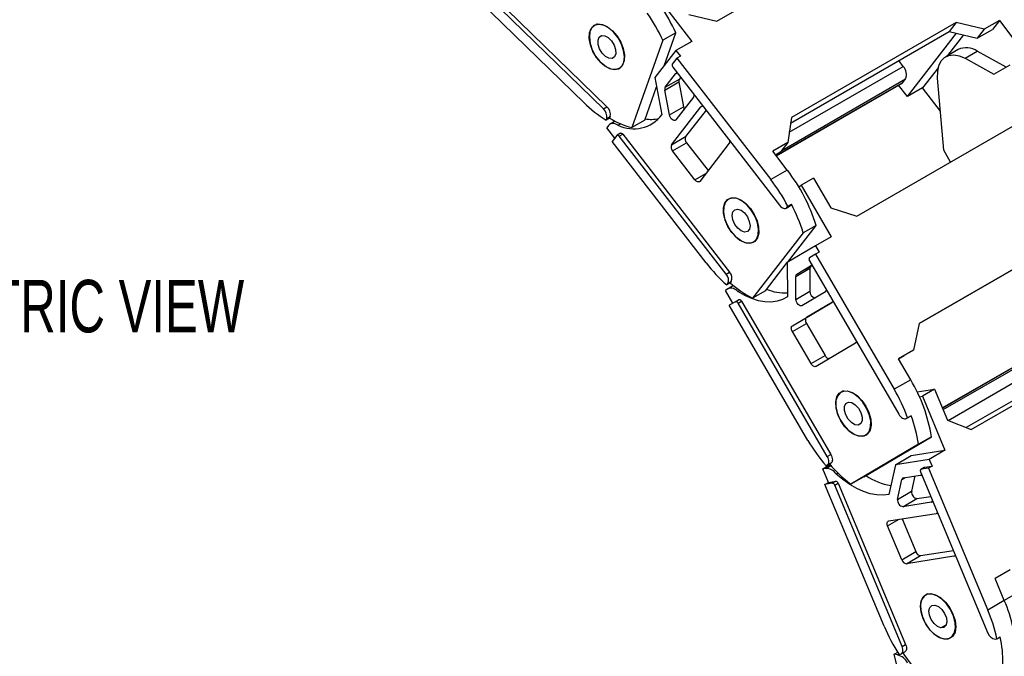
# Model space of a CAD drawing. Header units: millimetres. Extents: x 0 to 1397, y 0 to 1080.
# Tile 10 of 12: x 1065 to 1263, y 788 to 916. Entities that reach past the tile are written whole.
import ezdxf

# ---------------------------------------------------------------- set-up
doc = ezdxf.new("R2010")
doc.units = ezdxf.units.MM
doc.header["$LTSCALE"] = 5
doc.layers.add('DIMENSIONS', color=140, linetype='Continuous', lineweight=25)
doc.styles.add('SLDTEXTSTYLE0', font='TXT', dxfattribs={"width": 0.7})

msp = doc.modelspace()

# ---------------------------------------------------------------- linework, layer by layer
for p, q in [((1205.42, 915.95), (1238.65, 935.13)), ((1182.56, 898.31), (1158.61, 921.6)), ((1159.32, 922.01), (1183.27, 898.72)), ((1193.15, 921.23), (1200.36, 911.9)), ((1178.66, 899.51), (1157.59, 920)), ((1199.77, 917.29), (1205.42, 915.95)), ((1181.25, 915.38), (1180.76, 915.09)), ((1253.68, 915.71), (1220.45, 896.52)), ((1253.68, 915.71), (1252.26, 913.89)), ((1259.33, 914.36), (1253.68, 915.71)), ((1262.37, 916.11), (1259.33, 914.36)), ((1262.37, 916.11), (1260.95, 914.29)), ((1262.37, 916.11), (1265.31, 912.31)), ((1181.73, 912.74), (1182.31, 913.08)), ((1197.17, 913.63), (1194.55, 912.12)), ((1194.8, 907), (1197.17, 913.63)), ((1220.29, 895.43), (1252.26, 913.89)), ((1243.83, 900.77), (1253.75, 913.53)), ((1255.16, 913.19), (1251.92, 909.02)), ((1252.26, 913.89), (1257.91, 912.54)), ((1259.33, 914.36), (1257.91, 912.54)), ((1257.91, 912.54), (1260.95, 914.29)), ((1194.55, 912.12), (1188.26, 894.52)), ((1200.36, 911.9), (1197.18, 910.07)), ((1197.18, 910.07), (1192.93, 904.6)), ((1197.18, 910.07), (1198.08, 908.9)), ((1198.08, 908.9), (1197.37, 908.49)), ((1254.04, 910.24), (1251.56, 908.81)), ((1255.44, 908.49), (1257.91, 909.92)), ((1263.72, 906.71), (1257.91, 909.92)), ((1186.31, 906.9), (1186.27, 906.88)), ((1197.37, 908.49), (1196.44, 907.29)), ((1197.37, 908.49), (1216.31, 884.02)), ((1243, 906.84), (1242.09, 908.01)), ((1255.44, 908.49), (1261.28, 905.27)), ((1261.28, 905.27), (1264.51, 907.18)), ((1185.76, 906.43), (1185.95, 906.54)), ((1195.04, 902.66), (1197.12, 905.34)), ((1196.56, 906.67), (1218.08, 878.85)), ((1197.12, 905.34), (1197.35, 905.47)), ((1220.02, 893.57), (1243, 906.84)), ((1250.08, 906.65), (1246.87, 902.52)), ((1192.93, 904.6), (1194.31, 897.08)), ((1194.95, 902.09), (1197.78, 903.73)), ((1195.04, 902.66), (1197.87, 904.29)), ((1197.78, 903.73), (1198.7, 898.7)), ((1198.13, 904.63), (1197.87, 904.29)), ((1217.37, 888.86), (1242.9, 903.6)), ((1217.38, 888.85), (1242.85, 903.56)), ((1218.49, 889.91), (1243.46, 904.32)), ((1243.83, 900.77), (1242.04, 903.09)), ((1242.9, 903.6), (1243.46, 904.32)), ((1251.14, 889.97), (1249.93, 904.48)), ((1190.88, 896.03), (1193.27, 902.74)), ((1195.87, 897.07), (1194.95, 902.09)), ((1246.87, 902.52), (1243.83, 900.77)), ((1250.48, 897.86), (1246.87, 902.52)), ((1200.73, 900.68), (1197.16, 896.08)), ((1182.56, 898.31), (1183.27, 898.72)), ((1195.87, 897.07), (1198.7, 898.7)), ((1196.27, 891.07), (1202.23, 898.73)), ((1203.24, 898.03), (1199.1, 892.7)), ((1202.23, 898.73), (1202.46, 898.87)), ((1183.81, 896.44), (1183.1, 896.03)), ((1183.1, 896.03), (1183.22, 896.37)), ((1183.22, 896.37), (1183.93, 896.78)), ((1183.93, 896.78), (1183.81, 896.44)), ((1184.93, 895.81), (1183.94, 895.24)), ((1185.48, 895.01), (1185.99, 895.3)), ((1190.88, 896.03), (1188.26, 894.52)), ((1220.45, 896.52), (1219.73, 891.5)), ((1233.63, 876.65), (1266.86, 895.83)), ((1183.62, 894.94), (1183.25, 894.46)), ((1184.86, 892.38), (1183.25, 894.46)), ((1186.03, 893.37), (1185.32, 892.96)), ((1185.76, 892.77), (1186.47, 893.17)), ((1186.47, 893.17), (1207.99, 865.36)), ((1185.27, 892.92), (1184.34, 891.72)), ((1203.28, 867.24), (1184.34, 891.72)), ((1207.28, 864.95), (1185.76, 892.77)), ((1196.27, 891.07), (1199.1, 892.7)), ((1196.5, 889.81), (1199.33, 891.44)), ((1199.33, 891.44), (1203.66, 885.84)), ((1207.94, 891.35), (1201.98, 883.68)), ((1219.73, 891.5), (1216.69, 889.74)), ((1219.73, 891.5), (1218.31, 889.68)), ((1201.01, 883.98), (1196.5, 889.81)), ((1219.63, 885.94), (1216.69, 889.74)), ((1217.22, 889.05), (1218.31, 889.68)), ((1252.54, 887.57), (1251.14, 889.97)), ((1201.01, 883.98), (1203.2, 885.24)), ((1219.63, 885.94), (1216.31, 884.02)), ((1224.91, 884.32), (1222.44, 882.89)), ((1224.91, 884.32), (1228.38, 878.35)), ((1221.93, 882.59), (1222.44, 882.89)), ((1222.44, 882.89), (1228.47, 872.52)), ((1207.79, 880.08), (1208.28, 880.36)), ((1219.39, 878.27), (1220.09, 878.68)), ((1219.54, 878.4), (1220.25, 878.81)), ((1219.54, 878.4), (1219.74, 878.66)), ((1219.74, 878.66), (1220.44, 879.07)), ((1220.44, 879.07), (1220.25, 878.81)), ((1228.38, 878.35), (1233.63, 876.65)), ((1222.83, 873.3), (1212.6, 860.13)), ((1219.65, 867.34), (1225.45, 874.81)), ((1225.45, 874.81), (1222.83, 873.3)), ((1279.43, 874.23), (1246.2, 855.04)), ((1213.06, 871.58), (1212.82, 871.44)), ((1228.47, 872.52), (1225.29, 870.68)), ((1246.19, 855.01), (1277.55, 873.11)), ((1225.29, 870.68), (1219.62, 867.33)), ((1225.29, 870.68), (1226.04, 869.38)), ((1226.04, 869.38), (1225.34, 868.98)), ((1215.22, 861.64), (1219.62, 867.31)), ((1219.62, 867.33), (1219.66, 860.39)), ((1225.34, 868.98), (1224.09, 868.24)), ((1224.1, 867.66), (1242.11, 836.72)), ((1225.34, 868.98), (1241.18, 841.75)), ((1207.28, 864.95), (1207.99, 865.36)), ((1221.33, 864.52), (1224.16, 866.15)), ((1221.54, 864.98), (1224.31, 866.62)), ((1221.54, 864.98), (1224.37, 866.61)), ((1224.16, 866.15), (1224.19, 861.52)), ((1224.46, 866.66), (1224.37, 866.61)), ((1207.63, 863.07), (1208.33, 863.48)), ((1208.33, 863.48), (1208.13, 863.22)), ((1221.36, 859.88), (1221.33, 864.52)), ((1207.64, 861.98), (1207.14, 861.69)), ((1208.65, 859.1), (1207.14, 861.69)), ((1208.13, 863.22), (1207.43, 862.81)), ((1207.43, 862.81), (1207.63, 863.07)), ((1208.8, 862.66), (1207.7, 862.02)), ((1209.68, 861.45), (1210.08, 861.68)), ((1215.22, 861.64), (1212.6, 860.13)), ((1221.36, 859.88), (1224.19, 861.52)), ((1227.33, 861.43), (1222.57, 858.61)), ((1209.19, 859.42), (1207.94, 858.69)), ((1209.19, 859.42), (1209.89, 859.83)), ((1209.69, 859.14), (1210.39, 859.55)), ((1210.39, 859.55), (1228.4, 828.6)), ((1220.64, 854.57), (1228.59, 859.27)), ((1228.74, 859.32), (1223.47, 856.2)), ((1223.79, 831.46), (1207.94, 858.69)), ((1227.69, 828.2), (1209.69, 859.14)), ((1220.64, 854.57), (1223.47, 856.2)), ((1220.64, 853.41), (1223.47, 855.04)), ((1224.42, 846.93), (1220.64, 853.41)), ((1223.47, 855.04), (1227.24, 848.56)), ((1246.2, 855.04), (1245.08, 849.66)), ((1287.65, 852.47), (1255.7, 834.03)), ((1256.68, 833.64), (1289.91, 852.83)), ((1233.37, 851.06), (1225.42, 846.36)), ((1245.08, 849.66), (1242.04, 847.91)), ((1245.08, 849.66), (1243.19, 848.54)), ((1273.4, 850.97), (1250.91, 837.99)), ((1250.92, 837.98), (1273.46, 850.99)), ((1251.04, 837.68), (1274.35, 851.13)), ((1252.03, 835.49), (1276.3, 849.51)), ((1224.42, 846.93), (1227.24, 848.56)), ((1244.51, 843.67), (1242.04, 847.91)), ((1242.05, 847.89), (1243.19, 848.54)), ((1244.51, 843.67), (1241.18, 841.75)), ((1230.87, 841.42), (1230.43, 841.17)), ((1231.03, 841.38), (1231.19, 841.47)), ((1245.8, 841.24), (1249.32, 841.79)), ((1249.32, 841.79), (1246.85, 840.36)), ((1249.32, 841.79), (1251.94, 835.53)), ((1246.25, 840.27), (1246.85, 840.36)), ((1246.85, 840.36), (1251.4, 829.47)), ((1243.61, 835.87), (1244.31, 836.27)), ((1243.61, 835.87), (1243.87, 836.02)), ((1243.87, 836.02), (1244.58, 836.43)), ((1244.58, 836.43), (1244.31, 836.27)), ((1251.94, 835.53), (1256.68, 833.64)), ((1234.45, 834.84), (1233.9, 834.52)), ((1235.02, 824.12), (1248.67, 832.19)), ((1235.43, 832.51), (1235.73, 832.68)), ((1248.67, 832.19), (1246.05, 830.68)), ((1246.05, 830.68), (1232.4, 822.61)), ((1227.69, 828.2), (1228.4, 828.6)), ((1241.42, 826.56), (1244.6, 828.4)), ((1248.22, 827.63), (1241.42, 826.56)), ((1244.6, 828.4), (1251.4, 829.47)), ((1251.4, 829.47), (1248.22, 827.63)), ((1248.22, 827.63), (1248.79, 826.27)), ((1226.77, 825.71), (1228.26, 826.57)), ((1227.37, 825.8), (1226.77, 825.71)), ((1227.91, 822.98), (1226.77, 825.71)), ((1227.37, 825.8), (1228.41, 826.4)), ((1228.14, 826.71), (1227.44, 826.3)), ((1227.44, 826.3), (1227.7, 826.46)), ((1227.7, 826.46), (1228.41, 826.87)), ((1228.41, 826.87), (1228.14, 826.71)), ((1241.42, 826.56), (1240.12, 820.56)), ((1247.24, 826.01), (1246.53, 825.6)), ((1246.59, 825.63), (1247.3, 826.03)), ((1248.08, 825.86), (1246.59, 825.63)), ((1247.3, 826.03), (1248.79, 826.27)), ((1248.79, 826.27), (1248.08, 825.86)), ((1248.08, 825.86), (1260.04, 797.26)), ((1229.48, 824.68), (1229.83, 824.89)), ((1235.02, 824.12), (1232.4, 822.61)), ((1241.86, 819.57), (1242.73, 823.58)), ((1242.73, 823.58), (1243.41, 823.97)), ((1243.04, 823.91), (1246.38, 824.44)), ((1245.36, 824.28), (1244.69, 821.21)), ((1246.48, 825.12), (1260.07, 792.62)), ((1227.2, 822.58), (1227.91, 822.98)), ((1228.69, 822.81), (1227.2, 822.58)), ((1239.16, 793.97), (1227.2, 822.58)), ((1227.91, 822.98), (1229.4, 823.22)), ((1228.69, 822.81), (1229.4, 823.22)), ((1229.18, 822.4), (1229.89, 822.81)), ((1242.77, 789.89), (1229.18, 822.4)), ((1229.89, 822.81), (1243.48, 790.3)), ((1241.86, 819.57), (1244.69, 821.21)), ((1242.93, 818.09), (1245.76, 819.72)), ((1245.76, 819.72), (1248.56, 820.16)), ((1248.65, 818.99), (1242.93, 818.09)), ((1248.65, 818.99), (1248.87, 819.11)), ((1240.06, 815.22), (1249.6, 816.72)), ((1242.75, 815.64), (1245.51, 809.04)), ((1239.84, 814.22), (1242.14, 815.55)), ((1242.69, 807.4), (1239.84, 814.22)), ((1287.66, 813.25), (1263.35, 799.21)), ((1242.69, 807.4), (1245.51, 809.04)), ((1243.66, 806.59), (1246.49, 808.22)), ((1253.21, 808.09), (1243.66, 806.59)), ((1246.49, 808.22), (1253.11, 809.26)), ((1253.21, 808.09), (1253.43, 808.22)), ((1264.54, 805.38), (1261.5, 803.62)), ((1263.36, 799.18), (1261.5, 803.62)), ((1247.89, 800.52), (1247.48, 800.28)), ((1248.8, 800.48), (1248.89, 800.54)), ((1263.36, 799.18), (1260.04, 797.26)), ((1251.68, 794.28), (1250.59, 793.64)), ((1252.48, 791.62), (1252.84, 791.83)), ((1261.85, 791.44), (1262.56, 791.85)), ((1242.77, 789.89), (1243.48, 790.3)), ((1261.53, 791.39), (1261.85, 791.44)), ((1241.14, 788.33), (1241.87, 788.74)), ((1241.86, 785.61), (1241.14, 788.33)), ((1241.81, 788.22), (1241.14, 788.33)), ((1241.81, 788.22), (1242.1, 788.38)), ((1242.12, 788.34), (1242.44, 788.39)), ((1242.62, 788.46), (1243.33, 788.86))]:
    msp.add_line(p, q)
at = {"flags": 128}
for points in [[(1182.11, 907.57), (1181.2, 908.63), (1180.46, 909.86), (1179.95, 911.17), (1179.71, 912.45), (1179.75, 913.6), (1180.08, 914.52), (1180.67, 915.14), (1181.47, 915.41), (1182.41, 915.3), (1183.42, 914.84), (1184.42, 914.04)], [(1186.27, 906.88), (1186.67, 907.71), (1186.8, 908.79), (1186.64, 910.03), (1186.21, 911.33), (1185.53, 912.58), (1184.68, 913.69), (1183.71, 914.56), (1182.7, 915.12), (1181.74, 915.33), (1180.9, 915.16), (1180.26, 914.65)], [(1180.26, 914.65), (1179.85, 913.81), (1179.73, 912.73), (1179.89, 911.49), (1180.32, 910.2), (1180.99, 908.94), (1181.85, 907.84), (1182.82, 906.97), (1183.82, 906.41), (1184.79, 906.2), (1185.62, 906.36), (1186.27, 906.88)], [(1181.73, 912.74), (1182.21, 913.06), (1182.85, 913.03), (1183.55, 912.65), (1184.21, 911.98), (1184.73, 911.13), (1185.02, 910.23), (1185.04, 909.4), (1184.8, 908.78)], [(1184.42, 914.04), (1185.32, 912.98), (1186.06, 911.75), (1186.57, 910.44), (1186.82, 909.16), (1186.77, 908.02), (1186.44, 907.09), (1185.86, 906.47), (1185.06, 906.21), (1184.12, 906.31), (1183.11, 906.78), (1182.11, 907.57)], [(1184.8, 908.78), (1184.32, 908.46), (1183.68, 908.5), (1182.97, 908.87), (1182.31, 909.54), (1181.8, 910.39), (1181.51, 911.3), (1181.48, 912.12), (1181.73, 912.74)], [(1249.93, 904.48), (1249.94, 905.82), (1250.18, 907), (1250.65, 907.96), (1251.33, 908.66), (1252.18, 909.07), (1253.18, 909.19), (1254.28, 908.99), (1255.44, 908.49)], [(1242.85, 903.56), (1242.86, 903.56), (1242.9, 903.6)], [(1197.16, 896.08), (1197.02, 895.98), (1196.85, 895.95), (1196.65, 896), (1196.44, 896.12), (1196.25, 896.31), (1196.08, 896.54), (1195.95, 896.8), (1195.87, 897.07)], [(1198.7, 898.7), (1198.77, 898.44), (1198.85, 898.26)], [(1185.48, 895.01), (1185.2, 895.17), (1184.93, 895.28), (1184.66, 895.35), (1184.41, 895.37), (1184.17, 895.33), (1183.96, 895.25), (1183.77, 895.11), (1183.62, 894.94)], [(1186.03, 893.37), (1186.07, 893.39), (1186.13, 893.39), (1186.2, 893.38), (1186.27, 893.35), (1186.34, 893.31), (1186.41, 893.25), (1186.47, 893.17)], [(1185.76, 892.77), (1185.7, 892.84), (1185.63, 892.9), (1185.56, 892.94), (1185.49, 892.97), (1185.43, 892.98), (1185.37, 892.98), (1185.32, 892.95), (1185.27, 892.92)], [(1201.98, 883.68), (1201.9, 883.61), (1201.8, 883.56), (1201.68, 883.55), (1201.55, 883.57), (1201.41, 883.63), (1201.27, 883.72), (1201.14, 883.84), (1201.01, 883.98)], [(1208.44, 873.38), (1207.66, 874.58), (1207.09, 875.88), (1206.79, 877.18), (1206.77, 878.36), (1207.04, 879.34), (1207.58, 880.03), (1208.34, 880.37), (1209.25, 880.35), (1210.26, 879.96), (1211.26, 879.23), (1212.2, 878.22)], [(1207.79, 880.08), (1207.19, 879.49), (1206.85, 878.6), (1206.78, 877.48), (1207, 876.22), (1207.49, 874.92), (1208.21, 873.69), (1209.09, 872.63), (1210.08, 871.82), (1211.08, 871.33), (1212.02, 871.2), (1212.82, 871.44)], [(1212.82, 871.44), (1213.42, 872.03), (1213.77, 872.92), (1213.83, 874.04), (1213.61, 875.3), (1213.13, 876.6), (1212.41, 877.83), (1211.52, 878.89), (1210.54, 879.7), (1209.54, 880.19), (1208.59, 880.32), (1207.79, 880.08)], [(1212.2, 878.22), (1212.98, 877.02), (1213.54, 875.71), (1213.84, 874.42), (1213.86, 873.24), (1213.59, 872.26), (1213.05, 871.57), (1212.3, 871.22), (1211.38, 871.25), (1210.38, 871.64), (1209.37, 872.37), (1208.44, 873.38)], [(1211.59, 873.56), (1211.01, 873.44), (1210.32, 873.67), (1209.63, 874.22), (1209.04, 875.01), (1208.65, 875.91), (1208.5, 876.79), (1208.64, 877.51), (1209.03, 877.96)], [(1209.03, 877.96), (1209.61, 878.08), (1210.3, 877.85), (1210.99, 877.3), (1211.58, 876.51), (1211.97, 875.61), (1212.11, 874.73), (1211.98, 874.01), (1211.59, 873.56)], [(1218.08, 878.85), (1218.27, 878.64), (1218.47, 878.46), (1218.67, 878.32), (1218.88, 878.24), (1219.08, 878.2), (1219.26, 878.22), (1219.41, 878.29), (1219.54, 878.4)], [(1220.25, 878.81), (1220.12, 878.69), (1220.09, 878.68)], [(1224.09, 868.24), (1224.05, 868.2), (1224.02, 868.15), (1224, 868.09), (1223.99, 868.01), (1224, 867.93), (1224.02, 867.84), (1224.05, 867.75), (1224.1, 867.66)], [(1219.66, 860.39), (1218.66, 859.85), (1217.56, 859.5), (1216.38, 859.34), (1215.12, 859.38), (1213.81, 859.61), (1212.45, 860.04), (1211.07, 860.65), (1209.68, 861.45)], [(1209.69, 859.14), (1209.63, 859.22), (1209.57, 859.29), (1209.5, 859.35), (1209.43, 859.4), (1209.37, 859.43), (1209.3, 859.45), (1209.24, 859.44), (1209.19, 859.42)], [(1209.89, 859.83), (1209.95, 859.85), (1210.01, 859.85), (1210.07, 859.84), (1210.14, 859.81), (1210.21, 859.76), (1210.28, 859.7), (1210.34, 859.63), (1210.39, 859.55)], [(1222.57, 858.61), (1222.4, 858.57), (1222.21, 858.6), (1222, 858.7), (1221.8, 858.88), (1221.62, 859.1), (1221.48, 859.36), (1221.39, 859.63), (1221.36, 859.88)], [(1223.47, 856.2), (1223.38, 856.13), (1223.31, 856.02), (1223.27, 855.89), (1223.26, 855.74), (1223.28, 855.57), (1223.32, 855.4), (1223.38, 855.22), (1223.47, 855.04)], [(1220.64, 853.41), (1220.56, 853.58), (1220.49, 853.76), (1220.45, 853.94), (1220.43, 854.11), (1220.45, 854.26), (1220.49, 854.39), (1220.55, 854.49), (1220.64, 854.57)], [(1225.42, 846.36), (1225.31, 846.32), (1225.19, 846.31), (1225.06, 846.34), (1224.92, 846.4), (1224.78, 846.5), (1224.65, 846.62), (1224.52, 846.77), (1224.42, 846.93)], [(1230.43, 835.38), (1229.82, 836.67), (1229.46, 837.98), (1229.38, 839.2), (1229.59, 840.22), (1230.07, 840.98), (1230.79, 841.4), (1231.68, 841.46), (1232.67, 841.14), (1233.68, 840.48), (1234.64, 839.52), (1235.45, 838.35)], [(1231.03, 841.38), (1230.27, 841.06), (1229.72, 840.4), (1229.43, 839.46), (1229.43, 838.3), (1229.7, 837.02), (1230.24, 835.73), (1231, 834.53), (1231.92, 833.51), (1232.91, 832.76), (1233.91, 832.35), (1234.83, 832.3)], [(1234.83, 832.3), (1235.59, 832.61), (1236.14, 833.27), (1236.42, 834.22), (1236.43, 835.38), (1236.15, 836.66), (1235.61, 837.95), (1234.85, 839.15), (1233.94, 840.17), (1232.94, 840.91), (1231.95, 841.33), (1231.03, 841.38)], [(1235.45, 838.35), (1236.07, 837.06), (1236.43, 835.76), (1236.51, 834.54), (1236.3, 833.52), (1235.81, 832.76), (1235.1, 832.34), (1234.21, 832.28), (1233.22, 832.6), (1232.21, 833.26), (1231.25, 834.21), (1230.43, 835.38)], [(1233.9, 834.52), (1233.24, 834.61), (1232.54, 835.03), (1231.89, 835.73), (1231.41, 836.6), (1231.15, 837.5), (1231.17, 838.31), (1231.45, 838.89), (1231.96, 839.15)], [(1231.96, 839.15), (1232.62, 839.07), (1233.32, 838.64), (1233.96, 837.95), (1234.45, 837.08), (1234.7, 836.17), (1234.69, 835.37), (1234.4, 834.79), (1233.9, 834.52)], [(1242.11, 836.72), (1242.27, 836.48), (1242.45, 836.26), (1242.65, 836.08), (1242.86, 835.93), (1243.06, 835.84), (1243.26, 835.8), (1243.45, 835.8), (1243.61, 835.87)], [(1227.7, 826.46), (1227.83, 826.57), (1227.93, 826.73), (1227.99, 826.92), (1228.01, 827.15), (1227.99, 827.4), (1227.93, 827.67), (1227.83, 827.94), (1227.69, 828.2)], [(1228.4, 828.6), (1228.53, 828.34), (1228.63, 828.08), (1228.69, 827.81), (1228.72, 827.56), (1228.7, 827.33), (1228.64, 827.13), (1228.54, 826.98), (1228.41, 826.87)], [(1246.59, 825.63), (1246.54, 825.61), (1246.49, 825.57), (1246.46, 825.52), (1246.44, 825.46), (1246.43, 825.38), (1246.43, 825.3), (1246.45, 825.21), (1246.48, 825.12)], [(1247.24, 826.01), (1247.24, 826.02), (1247.3, 826.03)], [(1240.12, 820.56), (1238.93, 820.41), (1237.67, 820.46), (1236.35, 820.71), (1234.99, 821.14), (1233.61, 821.77), (1232.22, 822.57), (1230.84, 823.55), (1229.48, 824.68)], [(1239.84, 814.22), (1239.78, 814.39), (1239.74, 814.57), (1239.73, 814.74), (1239.75, 814.88), (1239.79, 815.01), (1239.86, 815.11), (1239.95, 815.18), (1240.06, 815.22)], [(1246.99, 795.5), (1246.58, 796.81), (1246.44, 798.06), (1246.58, 799.13), (1247.01, 799.95), (1247.68, 800.45), (1248.54, 800.58), (1249.51, 800.34), (1250.53, 799.75), (1251.5, 798.85), (1252.36, 797.72), (1253.02, 796.45)], [(1248.8, 800.48), (1247.91, 800.46), (1247.19, 800.07), (1246.69, 799.34), (1246.46, 798.34), (1246.52, 797.15), (1246.85, 795.86), (1247.44, 794.58), (1248.24, 793.41), (1249.18, 792.44), (1250.18, 791.76), (1251.17, 791.42)], [(1251.17, 791.42), (1252.06, 791.45), (1252.78, 791.84), (1253.28, 792.57), (1253.51, 793.57), (1253.45, 794.76), (1253.11, 796.05), (1252.52, 797.33), (1251.72, 798.5), (1250.79, 799.47), (1249.78, 800.14), (1248.8, 800.48)], [(1250.59, 793.64), (1249.89, 793.93), (1249.21, 794.52), (1248.64, 795.33), (1248.28, 796.24), (1248.18, 797.1), (1248.35, 797.79), (1248.77, 798.2), (1249.38, 798.26)], [(1249.38, 798.26), (1250.07, 797.98), (1250.76, 797.39), (1251.32, 796.58), (1251.68, 795.67), (1251.78, 794.81), (1251.61, 794.12), (1251.19, 793.71), (1250.59, 793.64)], [(1253.02, 796.45), (1253.44, 795.14), (1253.58, 793.89), (1253.43, 792.82), (1253, 792), (1252.33, 791.5), (1251.47, 791.37), (1250.5, 791.61), (1249.48, 792.2), (1248.51, 793.1), (1247.66, 794.23), (1246.99, 795.5)], [(1242.44, 788.39), (1242.61, 788.45), (1242.74, 788.55), (1242.84, 788.7), (1242.91, 788.89), (1242.93, 789.11), (1242.92, 789.36), (1242.86, 789.63), (1242.77, 789.89)], [(1243.48, 790.3), (1243.57, 790.03), (1243.62, 789.77), (1243.64, 789.52), (1243.62, 789.3), (1243.55, 789.11), (1243.45, 788.96), (1243.33, 788.86)]]:
    msp.add_lwpolyline(points, dxfattribs=at)
for centre, radius, start, end in [((1165.46, 899.01), 34.91, 24.7487, 45.3419), ((1161.72, 896.84), 36.21, 24.9492, 35.0102), ((1255.69, 906.71), 3.9, 55.3305, 115.0666), ((1196.97, 907.07), 0.576, 156.6373, 224.0136), ((1197.41, 905.11), 0.37, 78.1574, 141.0362), ((1241.35, 905.24), 2.3, 336.6373, 44.0136), ((1198.48, 903.91), 0.722, 147.8832, 194.6199), ((1195.65, 902.28), 0.722, 147.8832, 194.6199), ((1200.16, 901.05), 0.681, 327.2354, 8.431), ((1196.26, 917.38), 25.07, 225.4411, 238.3516), ((1181.18, 896.76), 2.08, 349.3256, 48.3295), ((1181.89, 897.17), 2.08, 349.3256, 48.3295), ((1188.65, 901.37), 7.1, 243.5534, 322.8436), ((1202.52, 898.5), 0.37, 78.1574, 141.0362), ((1192.35, 910.16), 16.16, 238.1044, 255.3548), ((1192.09, 903.98), 7.81, 261.6226, 281.9485), ((1197.33, 890.61), 1.15, 156.6373, 224.0136), ((1200.16, 892.24), 1.15, 156.6373, 224.0136), ((1207.37, 891.72), 0.681, 327.2354, 8.431), ((1191.54, 864.18), 35.53, 17.4021, 37.7525), ((1187.83, 862.03), 35.98, 27.5341, 37.6751), ((1189.96, 863.09), 34.42, 17.2513, 27.6593), ((1228.08, 886.29), 31.27, 217.5343, 228.6731), ((1206.75, 864.16), 1.73, 336.6373, 44.0136), ((1224.67, 866.2), 0.508, 126.3421, 185.9006), ((1224.52, 866.21), 0.457, 66.235, 116.2385), ((1206.04, 863.75), 1.73, 336.6373, 44.0136), ((1221.84, 864.57), 0.508, 126.3421, 185.9006), ((1208.31, 860.39), 1.73, 37.6134, 112.8748), ((1223.17, 880.2), 22.68, 228.4827, 242.2367), ((1219.25, 870.91), 9.74, 247.044, 272.3905), ((1225.46, 861.46), 1.28, 177.559, 260.3745), ((1227.06, 861.81), 0.465, 305.0752, 354.4836), ((1228.79, 858.86), 0.457, 66.235, 116.2385), ((1233.1, 851.44), 0.465, 305.0752, 354.4836), ((1228.17, 848.94), 1, 202.3623, 265.8675), ((1216.39, 826.97), 32.7, 9.1832, 30.7026), ((1210.57, 823.89), 35.44, 20.0165, 30.2607), ((1216.81, 826.24), 29.58, 8.6438, 20.1604), ((1254.33, 849.19), 35.31, 210.1326, 220.4023), ((1227.44, 823.4), 2.4, 32.2434, 91.8691), ((1250.47, 845.61), 29.25, 220.2566, 231.8591), ((1242.81, 835.36), 13.22, 236.2113, 259.9811), ((1243.12, 823.53), 0.389, 101.1457, 172.7029), ((1246.42, 823.77), 0.666, 52.3428, 93.846), ((1228.64, 822.24), 0.568, 16.1765, 84.1601), ((1229.34, 822.65), 0.568, 16.1765, 84.1601), ((1243.14, 819.37), 1.29, 170.782, 260.7991), ((1245.97, 821), 1.29, 170.782, 260.7991), ((1248.59, 819.35), 0.372, 280.2911, 342.3997), ((1249.65, 816.05), 0.666, 52.3428, 93.846), ((1246.61, 809.35), 1.14, 196.1765, 264.1601), ((1253.14, 808.46), 0.372, 280.2911, 342.3997), ((1243.78, 807.72), 1.14, 196.1765, 264.1601), ((1238.43, 788.2), 27.24, 359.425, 23.7593), ((1230.96, 784.99), 31.56, 11.8011, 22.8715), ((1272.4, 807.9), 36.05, 202.7321, 212.861), ((1261.71, 793.09), 1.71, 196.1765, 264.1601), ((1240.01, 787.07), 23.05, 358.3828, 11.9885), ((1241.03, 785.1), 3.21, 27.2563, 75.9428), ((1271.62, 807.26), 34.22, 212.7354, 223.1829)]:
    msp.add_arc(centre, radius, start, end)

# ---------------------------------------------------------------- texts
at = {"layer": 'DIMENSIONS', "insert": (1027.06, 863.82), "char_height": 10.5833, "attachment_point": 1, "style": 'SLDTEXTSTYLE0'}
msp.add_mtext('ISOMETRIC VIEW', dxfattribs=at)

doc.saveas('drawing.dxf')
